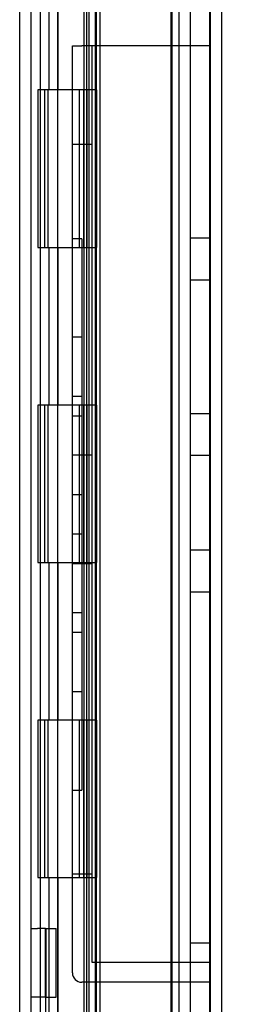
# Model space of a CAD drawing. Header units: inches. Extents: x 1 to 240, y -1 to 159.
# Tile 17 of 63: x 26.72 to 28.11, y 71.28 to 77.53. Entities that reach past the tile are written whole.
import ezdxf
from ezdxf.enums import TextEntityAlignment as Align
from ezdxf.lldxf.tags import DXFTag

# ---------------------------------------------------------------- set-up
doc = ezdxf.new("R2010")
doc.units = ezdxf.units.IN
doc.header["$MEASUREMENT"] = 0
for name, color, linetype in [('COM42780', 7, 'Continuous'), ('COM48600', 7, 'Continuous'), ('COM48614', 7, 'Continuous'), ('COM70220', 7, 'Continuous'), ('Default', 7, 'Continuous'), ('HNG10620-26B', 7, 'Continuous'), ('HNG10620-26C', 7, 'Continuous'), ('HNG10620-26P', 7, 'Continuous'), ('PKT99', 7, 'Continuous')]:
    doc.layers.add(name, color=color, linetype=linetype)
doc.styles.add('SEACAD_Times_New_Roman', font='times.ttf')
tags = doc.linetypes.add('HIDDEN2', pattern=[0.1875, 0.125, -0.0625]).pattern_tags.tags
tags[6:7] = [DXFTag(74, 4), DXFTag(75, 0), DXFTag(340, '0'), DXFTag(46, 0.0), DXFTag(50, 0.0), DXFTag(44, 0.0), DXFTag(45, 0.0)]
tags[4:5] = [DXFTag(74, 4), DXFTag(75, 0), DXFTag(340, '0'), DXFTag(46, 0.0), DXFTag(50, 0.0), DXFTag(44, 0.0), DXFTag(45, 0.0)]
doc.dimstyles.new('HAMMOND_(STH_-_240x160)', dxfattribs={"dimtxt": 1, "dimasz": 1.25, "dimexe": 0.5, "dimexo": 0.5, "dimgap": 0.25, "dimtad": 0, "dimtih": 1, "dimtoh": 1, "dimlfac": 0.125, "dimzin": 0, "dimdsep": 46, "dimtxsty": 'SEACAD_Times_New_Roman', "dimblk1": '_SE_FILLED', "dimblk2": '_SE_FILLED', "dimsah": 1, "dimcen": 0.5, "dimadec": 0, "dimazin": 0, "dimtfac": 0.8, "dimtofl": 0, "dimtmove": 0, "dimatfit": 3, "dimfxl": 1, "dimtolj": 1, "dimtzin": 0, "dimarcsym": 0})

# ---------------------------------------------------------------- blocks, each defined once
blk = doc.blocks.new('SE6')
at = {"layer": 'COM42780', "color": 7, "linetype": 'HIDDEN2'}
for p, q in [((26.7877, 71.7646), (26.8296, 71.7646)), ((26.88, 71.7646), (26.8296, 71.7646)), ((26.88, 71.7646), (26.9472, 71.7646)), ((26.88, 71.3276), (26.88, 71.7646)), ((26.8827, 71.7646), (26.8827, 71.3276)), ((26.9472, 71.3276), (26.9472, 71.7646)), ((26.8296, 71.3276), (26.7877, 71.3276)), ((26.88, 71.3276), (26.8296, 71.3276)), ((26.88, 71.3276), (26.9472, 71.3276)), ((26.8827, 71.1806), (26.8827, 71.3276))]:
    blk.add_line(p, q, dxfattribs=at)
at = {"layer": 'COM48600', "color": 7, "linetype": 'HIDDEN2'}
for p, q in [((27.9257, 96.0819), (27.9257, 68.0929)), ((27.1227, 95.2144), (27.1227, 68.9603)), ((27.1947, 95.2144), (27.1947, 68.9603)), ((27.1543, 95.0347), (27.1543, 69.14)), ((27.2252, 88.0649), (27.2252, 69.14))]:
    blk.add_line(p, q, dxfattribs=at)
at = {"layer": 'COM48600', "color": 7, "linetype": 'Continuous'}
blk.add_line((27.9977, 96.0819), (27.9977, 68.0929), dxfattribs=at)
at = {"layer": 'COM48614', "color": 7, "linetype": 'HIDDEN2'}
for p, q in [((26.7157, 67.2014), (26.7157, 96.9733)), ((27.7287, 68.2944), (27.7287, 95.8803)), ((27.8007, 68.2944), (27.8007, 95.8803))]:
    blk.add_line(p, q, dxfattribs=at)
at = {"layer": 'COM48614', "color": 7, "linetype": 'Continuous'}
blk.add_line((26.7877, 67.2014), (26.7877, 96.9733), dxfattribs=at)
at = {"layer": 'COM70220', "color": 7, "linetype": 'HIDDEN2'}
for p, q in [((27.6757, 95.5649), (27.6757, 68.6099)), ((27.9217, 95.5649), (27.9217, 68.6099)), ((27.9237, 95.5649), (27.9237, 68.6099)), ((27.9247, 95.5649), (27.9247, 68.6099))]:
    blk.add_line(p, q, dxfattribs=at)
at = {"layer": 'HNG10620-26B', "color": 7, "linetype": 'HIDDEN2'}
for p, q in [((26.8477, 69.0874), (26.8477, 95.0874)), ((26.9021, 77.0874), (26.9021, 78.0874)), ((26.9594, 77.0874), (26.9594, 78.0874)), ((27.1427, 77.0874), (27.1427, 78.0874)), ((26.9021, 75.0874), (26.9021, 76.0874)), ((26.9594, 75.0874), (26.9594, 76.0874)), ((27.1427, 75.0874), (27.1427, 76.0874)), ((26.9021, 73.0874), (26.9021, 74.0874)), ((26.9594, 73.0874), (26.9594, 74.0874)), ((27.1427, 73.0874), (27.1427, 74.0874)), ((26.9021, 71.0874), (26.9021, 72.0874)), ((26.9594, 71.0874), (26.9594, 72.0874)), ((27.1427, 71.0874), (27.1427, 72.0874))]:
    blk.add_line(p, q, dxfattribs=at)
at = {"layer": 'HNG10620-26B', "color": 7, "linetype": 'Continuous'}
for p, q in [((27.2027, 77.0874), (27.2027, 78.0874)), ((26.9402, 77.0874), (26.8315, 77.0874)), ((26.8315, 77.0874), (26.8315, 76.0874)), ((26.8739, 77.0874), (26.8739, 76.0874)), ((27.2027, 77.0874), (26.9402, 77.0874)), ((26.8315, 76.0874), (26.9402, 76.0874)), ((26.9402, 76.0874), (27.2027, 76.0874)), ((27.2027, 75.0874), (27.2027, 76.0874)), ((26.9402, 75.0874), (26.8315, 75.0874)), ((26.8315, 75.0874), (26.8315, 74.0874)), ((26.8739, 75.0874), (26.8739, 74.0874)), ((27.2027, 75.0874), (26.9402, 75.0874)), ((26.8315, 74.0874), (26.9402, 74.0874)), ((26.9402, 74.0874), (27.2027, 74.0874)), ((27.2027, 73.0874), (27.2027, 74.0874)), ((26.9402, 73.0874), (26.8315, 73.0874)), ((26.8315, 73.0874), (26.8315, 72.0874)), ((26.8739, 73.0874), (26.8739, 72.0874)), ((27.2027, 73.0874), (26.9402, 73.0874)), ((26.8315, 72.0874), (26.9402, 72.0874)), ((26.9402, 72.0874), (27.2027, 72.0874)), ((27.2027, 71.0874), (27.2027, 72.0874))]:
    blk.add_line(p, q, dxfattribs=at)
at = {"layer": 'HNG10620-26C', "color": 7, "linetype": 'HIDDEN2'}
for p, q in [((27.6827, 95.0874), (27.6827, 69.0874)), ((26.9552, 77.0874), (26.9552, 76.0874)), ((27.0927, 77.0874), (27.0927, 76.0874)), ((27.1207, 77.0874), (27.1207, 76.0874)), ((27.1427, 77.0874), (27.1427, 76.0874)), ((26.9552, 75.0874), (26.9552, 74.0874)), ((27.0927, 75.0874), (27.0927, 74.0874)), ((27.1207, 75.0874), (27.1207, 74.0874)), ((27.1427, 75.0874), (27.1427, 74.0874)), ((26.9552, 73.0874), (26.9552, 72.0874)), ((27.0927, 73.0874), (27.0927, 72.0874)), ((27.1207, 73.0874), (27.1207, 72.0874)), ((27.1427, 73.0874), (27.1427, 72.0874))]:
    blk.add_line(p, q, dxfattribs=at)
at = {"layer": 'HNG10620-26C', "color": 7, "linetype": 'Continuous'}
for p, q in [((26.8952, 77.0874), (26.8952, 76.0874)), ((27.2027, 77.0874), (26.9402, 77.0874)), ((27.2027, 77.0874), (27.2027, 76.0874)), ((26.9402, 76.0874), (27.2027, 76.0874)), ((26.8952, 75.0874), (26.8952, 74.0874)), ((27.2027, 75.0874), (26.9402, 75.0874)), ((27.2027, 75.0874), (27.2027, 74.0874)), ((26.9402, 74.0874), (27.2027, 74.0874)), ((26.8952, 73.0874), (26.8952, 72.0874)), ((27.2027, 73.0874), (26.9402, 73.0874)), ((27.2027, 73.0874), (27.2027, 72.0874)), ((26.9402, 72.0874), (27.2027, 72.0874))]:
    blk.add_line(p, q, dxfattribs=at)
at = {"layer": 'HNG10620-26P', "color": 7, "linetype": 'HIDDEN2'}
for p, q in [((26.9552, 94.6485), (26.9552, 69.0874)), ((27.1427, 69.0874), (27.1427, 94.6485))]:
    blk.add_line(p, q, dxfattribs=at)
at = {"layer": 'PKT99', "color": 7, "linetype": 'HIDDEN2'}
for p, q in [((27.0507, 71.4831), (27.0507, 77.3671)), ((27.0507, 77.3671), (27.1107, 77.3671)), ((27.8007, 77.3671), (27.1107, 77.3671)), ((27.1757, 71.5481), (27.1757, 77.3671)), ((27.9257, 77.3671), (27.8007, 77.3671)), ((27.1757, 76.7421), (27.0507, 76.7421)), ((27.1107, 76.1426), (27.0507, 76.1426)), ((27.1107, 76.1426), (27.1107, 72.6426)), ((27.9257, 76.1461), (27.8007, 76.1461)), ((27.9257, 75.8801), (27.8007, 75.8801)), ((27.1107, 75.5176), (27.0507, 75.5176)), ((27.1107, 75.1426), (27.0507, 75.1426)), ((27.1107, 75.0176), (27.0507, 75.0176)), ((27.9257, 75.0321), (27.8007, 75.0321)), ((27.1757, 74.7701), (27.0507, 74.7701)), ((27.9257, 74.7661), (27.8007, 74.7661)), ((27.1107, 74.5176), (27.0507, 74.5176)), ((27.1107, 74.2676), (27.0507, 74.2676)), ((27.9257, 74.1661), (27.8007, 74.1661)), ((27.1757, 74.0801), (27.0507, 74.0801)), ((27.9257, 73.9001), (27.8007, 73.9001)), ((27.1107, 73.7676), (27.0507, 73.7676)), ((27.1107, 73.6426), (27.0507, 73.6426)), ((27.1107, 73.2676), (27.0507, 73.2676)), ((27.0507, 72.6426), (27.1107, 72.6426)), ((27.1757, 72.1081), (27.0507, 72.1081)), ((27.8007, 71.6731), (27.9257, 71.6731)), ((27.9257, 71.5481), (27.1757, 71.5481)), ((27.9257, 71.4231), (27.1107, 71.4231))]:
    blk.add_line(p, q, dxfattribs=at)
blk.add_arc((27.1107, 71.4831), 0.06, 180, 270, dxfattribs=at)
blk = doc.blocks.new('DMBLK2202')
at = {"layer": 'Default', "linetype": 'Continuous'}
for points in [[(32.153, 94.9399), (31.9447, 96.1899), (31.7364, 94.9399)], [(32.153, 69.2349), (31.7364, 69.2349), (31.9447, 67.9849)]]:
    blk.add_hatch(color=7, dxfattribs=at).paths.add_polyline_path(points)
at = {"layer": 'Default', "color": 7, "linetype": 'Continuous'}
for p, q in [((27.7307, 96.1899), (32.4447, 96.1899)), ((31.9447, 96.1899), (31.9447, 82.9374)), ((31.9447, 80.0874), (31.9447, 67.9849)), ((27.7307, 67.9849), (32.4447, 67.9849))]:
    blk.add_line(p, q, dxfattribs=at)
at = {"layer": 'Default', "color": 7, "linetype": 'Continuous', "style": 'SEACAD_Times_New_Roman'}
for s, p in [('28.21', (30.2385, 82.5874)), ('DOOR', (29.8475, 81.0874))]:
    blk.add_text(s, height=1, dxfattribs=at).set_placement(p, align=Align.TOP_LEFT)
blk = doc.blocks.new('_SE_FILLED')
at = {"color": 0}
blk.add_line((0, 0), (-1, 0), dxfattribs=at)
blk.add_solid([(0, 0), (-1, -0.1665), (-1, 0.1665), (0, 0)], dxfattribs=at)

msp = doc.modelspace()

# ---------------------------------------------------------------- block references
at = {"layer": 'Default'}
msp.add_blockref('SE6', (0, 0), dxfattribs=at)

# ---------------------------------------------------------------- dimensions: what is measured, and where the dimension line sits
at = {"layer": 'Default', "color": 7, "linetype": 'Continuous'}
dim = msp.add_linear_dim(base=(31.9446909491, 96.1898595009), p1=(27.2307056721, 96.1898595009), p2=(27.2307056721, 67.9848595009), angle=270, text='\\A1;<>\\PDOOR', dimstyle='HAMMOND_(STH_-_240x160)', override={"dimlfac": 1}, dxfattribs=at)
dim.commit()
dim.dimension.update_dxf_attribs({"geometry": 'DMBLK2202', "text_midpoint": (31.9446909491, 82.0873594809), "dimtype": 161})

doc.saveas('drawing.dxf')
